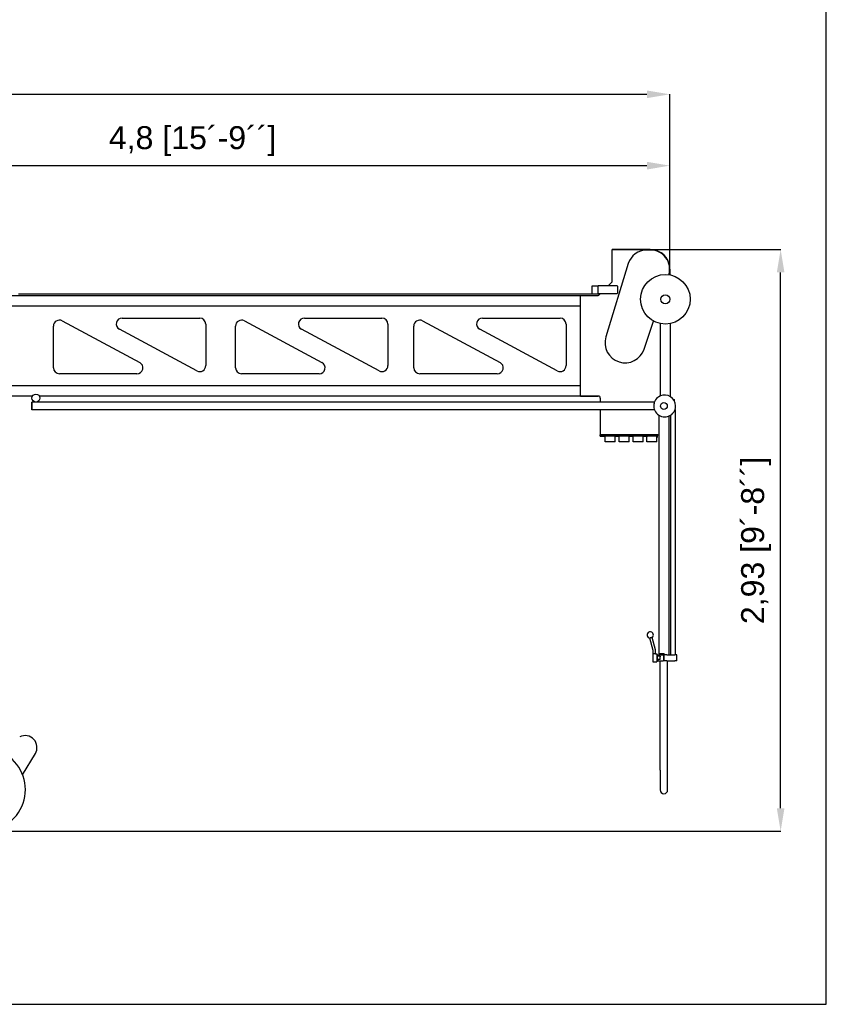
# Model space of a CAD drawing. Header units: millimetres. Extents: x 47009 to 83985, y -19576 to 31053.
# Tile 20 of 30: x 79929 to 83985, y -2767 to 2187. Entities that reach past the tile are written whole.
import ezdxf

# ---------------------------------------------------------------- set-up
doc = ezdxf.new("R2010")
doc.units = ezdxf.units.MM
doc.header["$LTSCALE"] = 50
doc.layers.add('AM_5', color=3, linetype='Continuous', lineweight=25)
doc.styles.add('Aktuální-ISO', font='arial.ttf')
doc.styles.get("Standard").update_dxf_attribs({"font": 'txt.shx'})
doc.dimstyles.new('AM_ISO$0', dxfattribs={"dimtxt": 3.5, "dimasz": 3.5, "dimexe": 1, "dimexo": 1, "dimgap": 1.5, "dimtad": 1, "dimdsep": 46, "dimtxsty": 'Standard', "dimcen": 0, "dimclrd": 256, "dimclre": 256, "dimclrt": 2, "dimadec": 0, "dimazin": 2, "dimtp": 0.1, "dimtm": 0.1, "dimtfac": 0.71, "dimtdec": 3, "dimtmove": 0, "dimatfit": 3, "dimfxl": 1, "dimlwd": -1, "dimlwe": -1, "dimarcsym": 1})

# ---------------------------------------------------------------- blocks, each defined once
blk = doc.blocks.new('*D155')
at = {"layer": 'AM_5', "linetype": 'ByBlock', "transparency": 16777216}
for p, q in [((78398.7, 569.2), (78398.7, 1453.5)), ((78514.2, 1452.5), (83083.2, 1452.5)), ((83198.7, 932.9), (83198.7, 1453.5))]:
    blk.add_line(p, q, dxfattribs=at)
at = {"layer": 'AM_5', "transparency": 16777216}
for points in [[(78514.2, 1471.7), (78514.2, 1433.2), (78398.7, 1452.5)], [(83083.2, 1471.7), (83083.2, 1433.2), (83198.7, 1452.5)]]:
    blk.add_solid(points, dxfattribs=at)
at = {"layer": 'Defpoints', "color": 0, "transparency": 16777216}
for p in [(83198.7, 1452.5), (83198.7, 931.9), (78398.7, 568.2)]:
    blk.add_point(p, dxfattribs=at)
at = {"layer": 'AM_5', "color": 2, "transparency": 16777216, "insert": (80798.7, 1576), "char_height": 115.5, "attachment_point": 5, "style": 'Aktuální-ISO'}
blk.add_mtext('4,8 [15´-9´´]', dxfattribs=at)
blk = doc.blocks.new('*D157')
at = {"layer": 'AM_5', "linetype": 'ByBlock', "transparency": 16777216}
for p, q in [((74787.9, -193.4), (74787.9, 1812.6)), ((74903.4, 1811.6), (83083.2, 1811.6)), ((83198.7, 932.9), (83198.7, 1812.6))]:
    blk.add_line(p, q, dxfattribs=at)
at = {"layer": 'AM_5', "transparency": 16777216}
for points in [[(74903.4, 1830.8), (74903.4, 1792.3), (74787.9, 1811.6)], [(83083.2, 1830.8), (83083.2, 1792.3), (83198.7, 1811.6)]]:
    blk.add_solid(points, dxfattribs=at)
at = {"layer": 'Defpoints', "color": 0, "transparency": 16777216}
for p in [(83198.7, 1811.6), (83198.7, 931.9), (74787.9, -194.4)]:
    blk.add_point(p, dxfattribs=at)
at = {"layer": 'AM_5', "color": 2, "transparency": 16777216, "insert": (78993.3, 1935.1), "char_height": 115.5, "attachment_point": 5, "style": 'Aktuální-ISO'}
blk.add_mtext('8,41 [27´-7´´]', dxfattribs=at)
blk = doc.blocks.new('*D158')
at = {"layer": 'AM_5', "linetype": 'ByBlock', "transparency": 16777216}
for p, q in [((83101.1, 1030.5), (83756.8, 1030.5)), ((83755.8, -1780.8), (83755.8, 915)), ((79749.7, -1896.3), (83756.8, -1896.3))]:
    blk.add_line(p, q, dxfattribs=at)
at = {"layer": 'AM_5', "transparency": 16777216}
for points in [[(83736.6, 915), (83775.1, 915), (83755.8, 1030.5)], [(83736.6, -1780.8), (83775.1, -1780.8), (83755.8, -1896.3)]]:
    blk.add_solid(points, dxfattribs=at)
at = {"layer": 'Defpoints', "color": 0, "transparency": 16777216}
for p in [(83100.1, 1030.5), (83755.8, 1030.5), (79748.7, -1896.3)]:
    blk.add_point(p, dxfattribs=at)
at = {"layer": 'AM_5', "color": 2, "transparency": 16777216, "insert": (83632.3, -432.9), "char_height": 115.5, "attachment_point": 5, "rotation": 90, "style": 'Aktuální-ISO'}
blk.add_mtext('2,93 [9´-8´´]', dxfattribs=at)

msp = doc.modelspace()

# ---------------------------------------------------------------- linework, layer by layer
at = {"color": 253}
for p, q in [((82908.68, 1030.458), (83100.08, 1030.458)), ((82908.68, 872.5), (82908.68, 1030.458)), ((83100.08, 1030.458), (82908.68, 1030.458)), ((83101.68, 1027.858), (83081.68, 1027.858)), ((82989.872, 959.915), (82877.09, 590.876)), ((83198.68, 931.858), (83198.68, 903.116)), ((83198.68, 903.116), (83198.68, 931.858)), ((82808.68, 808.358), (82808.68, 848.358)), ((82808.68, 848.358), (82838.68, 848.358)), ((82838.68, 808.358), (82838.68, 848.358)), ((82838.68, 808.358), (82838.68, 848.358)), ((82933.68, 848.358), (82838.68, 848.358)), ((82888.68, 848.358), (82905.751, 865.429)), ((82935.68, 846.358), (82933.68, 848.358)), ((82935.68, 846.358), (82935.68, 810.358)), ((77012.5, 798.358), (82748.68, 798.358)), ((77012.5, 798.358), (82834.579, 798.358)), ((79923.68, 808.358), (79973.68, 808.358)), ((79973.68, 808.358), (80023.68, 808.358)), ((80023.68, 808.358), (80073.68, 808.358)), ((80073.68, 808.358), (80123.68, 808.358)), ((80123.68, 808.358), (80173.68, 808.358)), ((80173.68, 808.358), (80223.68, 808.358)), ((80223.68, 808.358), (80273.68, 808.358)), ((80273.68, 808.358), (80323.68, 808.358)), ((80323.68, 808.358), (80373.68, 808.358)), ((80373.68, 808.358), (80423.68, 808.358)), ((80423.68, 808.358), (80473.68, 808.358)), ((80473.68, 808.358), (80523.68, 808.358)), ((80523.68, 808.358), (80573.68, 808.358)), ((80573.68, 808.358), (80623.68, 808.358)), ((80623.68, 808.358), (80673.68, 808.358)), ((80673.68, 808.358), (80723.68, 808.358)), ((80723.68, 808.358), (80773.68, 808.358)), ((80773.68, 808.358), (80823.68, 808.358)), ((80823.68, 808.358), (80873.68, 808.358)), ((80873.68, 808.358), (80923.68, 808.358)), ((80923.68, 808.358), (80973.68, 808.358)), ((80973.68, 808.358), (81023.68, 808.358)), ((81023.68, 808.358), (81073.68, 808.358)), ((81073.68, 808.358), (81123.68, 808.358)), ((81123.68, 808.358), (81173.68, 808.358)), ((81173.68, 808.358), (81223.68, 808.358)), ((81223.68, 808.358), (81273.68, 808.358)), ((81273.68, 808.358), (81323.68, 808.358)), ((81323.68, 808.358), (81373.68, 808.358)), ((81373.68, 808.358), (81423.68, 808.358)), ((81423.68, 808.358), (81473.68, 808.358)), ((81473.68, 808.358), (81523.68, 808.358)), ((81523.68, 808.358), (81573.68, 808.358)), ((81573.68, 808.358), (81623.68, 808.358)), ((81623.68, 808.358), (81673.68, 808.358)), ((81673.68, 808.358), (81723.68, 808.358)), ((81723.68, 808.358), (81773.68, 808.358)), ((81773.68, 808.358), (81823.68, 808.358)), ((81823.68, 808.358), (81873.68, 808.358)), ((81873.68, 808.358), (81923.68, 808.358)), ((81923.68, 808.358), (81973.68, 808.358)), ((81973.68, 808.358), (82023.68, 808.358)), ((82023.68, 808.358), (82073.68, 808.358)), ((82073.68, 808.358), (82123.68, 808.358)), ((82123.68, 808.358), (82173.68, 808.358)), ((82173.68, 808.358), (82223.68, 808.358)), ((82223.68, 808.358), (82273.68, 808.358)), ((82273.68, 808.358), (82323.68, 808.358)), ((82323.68, 808.358), (82373.68, 808.358)), ((82373.68, 808.358), (82423.68, 808.358)), ((82423.68, 808.358), (82473.68, 808.358)), ((82473.68, 808.358), (82523.68, 808.358)), ((82523.68, 808.358), (82573.68, 808.358)), ((82573.68, 808.358), (82623.68, 808.358)), ((82623.68, 808.358), (82673.68, 808.358)), ((82673.68, 808.358), (82723.68, 808.358)), ((82723.68, 808.358), (82773.68, 808.358)), ((82748.68, 798.358), (82834.538, 798.358)), ((82748.68, 293.158), (82748.68, 798.358)), ((82773.68, 808.358), (82823.68, 808.358)), ((82808.68, 808.358), (82838.68, 808.358)), ((82823.68, 808.358), (82848.68, 808.358)), ((82933.68, 808.358), (82838.68, 808.358)), ((82841.609, 801.287), (82848.68, 808.358)), ((82935.68, 810.358), (82933.68, 808.358)), ((79010.638, 747.284), (82748.68, 747.284)), ((80098.68, 435.758), (80098.68, 645.058)), ((80142.866, 671.492), (80532.866, 462.192)), ((80444.68, 685.758), (80834.68, 685.758)), ((80864.68, 655.758), (80864.68, 446.458)), ((81014.68, 435.758), (81014.68, 645.058)), ((81058.866, 671.492), (81448.866, 462.192)), ((81360.68, 685.758), (81750.68, 685.758)), ((81780.68, 655.758), (81780.68, 446.458)), ((81910.68, 435.758), (81910.68, 645.058)), ((81954.866, 671.492), (82344.866, 462.192)), ((82256.68, 685.758), (82646.68, 685.758)), ((82676.68, 655.758), (82676.68, 446.458)), ((83069.556, 529.597), (83116.224, 670.475)), ((83151.18, 293.781), (83151.18, 657.683)), ((83201.18, 290.198), (83201.18, 657.683)), ((80820.494, 420.024), (80430.494, 629.324)), ((81736.494, 420.024), (81346.494, 629.324)), ((82632.494, 420.024), (82242.494, 629.324)), ((83059.944, 508.826), (83059.775, 508.268)), ((80518.68, 405.758), (80128.68, 405.758)), ((81434.68, 405.758), (81044.68, 405.758)), ((82330.68, 405.758), (81940.68, 405.758)), ((82748.68, 344.231), (79145.087, 344.231)), ((79993.359, 293.158), (79058.68, 293.158)), ((79993.359, 293.158), (79148.68, 293.158)), ((79990.68, 223.158), (79990.68, 263.158)), ((79990.68, 263.158), (79990.68, 223.158)), ((79997.68, 263.158), (79990.68, 263.158)), ((80023.68, 263.158), (79997.68, 263.158)), ((83121.445, 263.158), (80023.68, 263.158)), ((82748.68, 293.158), (80028, 293.158)), ((82838.721, 293.158), (80028.001, 293.158)), ((82748.68, 293.158), (82838.68, 293.158)), ((82848.68, 283.158), (82848.68, 263.158)), ((83216.68, 276.158), (83219.68, 276.158)), ((83221.68, 274.158), (83218.111, 274.158)), ((83219.68, 276.158), (83221.68, 274.158)), ((83221.68, 268.138), (83221.68, 274.158)), ((83121.445, 223.158), (79990.68, 223.158)), ((82848.68, 223.158), (82848.68, 98.158)), ((83224.68, 225.241), (83224.68, -1008.842)), ((83143.18, 196.738), (83143.18, -1003.842)), ((83194.18, 192.534), (83194.18, -1008.842)), ((83202.68, 197.06), (83202.68, -1008.842)), ((83138.68, 98.158), (82848.68, 98.158)), ((82848.68, 98.158), (83136.18, 98.158)), ((82848.68, 92.158), (82848.68, 98.158)), ((82848.68, 92.158), (82875.767, 92.158)), ((82873.68, 62.158), (82873.68, 92.158)), ((82923.68, 62.158), (82873.68, 62.158)), ((82921.593, 92.158), (82875.767, 92.158)), ((82921.593, 92.158), (82945.767, 92.158)), ((82923.68, 62.158), (82923.68, 92.158)), ((82943.68, 62.158), (82943.68, 92.158)), ((82993.68, 62.158), (82943.68, 62.158)), ((82991.593, 92.158), (82945.767, 92.158)), ((82991.593, 92.158), (83015.767, 92.158)), ((82993.68, 62.158), (82993.68, 92.158)), ((83013.68, 62.158), (83013.68, 92.158)), ((83063.68, 62.158), (83013.68, 62.158)), ((83061.593, 92.158), (83015.767, 92.158)), ((83061.593, 92.158), (83085.767, 92.158)), ((83063.68, 62.158), (83063.68, 92.158)), ((83083.68, 62.158), (83083.68, 92.158)), ((83133.68, 62.158), (83083.68, 62.158)), ((83131.593, 92.158), (83085.767, 92.158)), ((83131.593, 92.158), (83136.18, 92.158)), ((83133.68, 62.158), (83133.68, 92.158)), ((83135.58, 86.158), (83133.68, 86.158)), ((83136.18, 92.158), (83136.18, 98.158)), ((83136.18, 86.758), (83136.18, 92.158)), ((83114.703, -987.352), (83097.92, -924.716)), ((83126.294, -984.246), (83109.511, -921.61)), ((83112.68, -1003.342), (83112.68, -1044.342)), ((83112.68, -1003.342), (83115.18, -1003.342)), ((83115.18, -1003.342), (83115.18, -990.975)), ((83127.18, -1003.342), (83127.18, -990.975)), ((83127.18, -1003.342), (83132.68, -1003.342)), ((83132.68, -1003.342), (83132.68, -1044.342)), ((83132.68, -1014.342), (83134.68, -1014.342)), ((83132.68, -1033.342), (83134.68, -1033.342)), ((83134.68, -1014.342), (83134.68, -1033.342)), ((83150.68, -1015.092), (83134.68, -1015.092)), ((83150.68, -1032.592), (83134.68, -1032.592)), ((83138.68, -1008.842), (83138.68, -1015.092)), ((83138.68, -1008.842), (83167.18, -1008.842)), ((83138.68, -1032.592), (83138.68, -1038.842)), ((83138.68, -1038.842), (83167.18, -1038.842)), ((83170.18, -1003.842), (83143.18, -1003.842)), ((83149.68, -1008.842), (83149.68, -1003.842)), ((83149.68, -1588.842), (83149.68, -1038.842)), ((83150.68, -1014.842), (83150.68, -1018.592)), ((83150.68, -1032.592), (83150.68, -1018.592)), ((83167.18, -1008.842), (83167.18, -1038.842)), ((83170.18, -1003.842), (83170.18, -1008.842)), ((83170.18, -1038.842), (83170.18, -1008.842)), ((83183.954, -1008.842), (83170.18, -1008.842)), ((83183.954, -1038.842), (83170.18, -1038.842)), ((83183.954, -1008.842), (83223.862, -1008.842)), ((83183.954, -1038.842), (83223.862, -1038.842)), ((83187.68, -1588.842), (83187.68, -1038.842)), ((83233.68, -1008.842), (83223.862, -1008.842)), ((83233.68, -1038.842), (83223.862, -1038.842)), ((83233.68, -1038.842), (83233.68, -1008.842)), ((83112.68, -1044.342), (83132.68, -1044.342)), ((79944.059, -1613.126), (80007.832, -1505.878)), ((83149.68, -1588.842), (83149.68, -1688.842)), ((83187.68, -1688.842), (83187.68, -1588.842))]:
    msp.add_line(p, q, dxfattribs=at)
msp.add_lwpolyline([(83985.415, -2767.26), (83985.415, 4232.74), (74085.415, 4232.74), (74085.415, -2767.26)], close=True)
for centre, radius in [((83176.18, 780.158), 125), ((83176.18, 780.158), 23), ((80010.68, 283.158), 20), ((83168.68, 243.158), 17)]:
    msp.add_circle(centre, radius, dxfattribs=at)
for centre, radius, start, end in [((83081.68, 931.858), 96, 90, 162.978549), ((83100.08, 931.858), 98.6, 17.713627, 90), ((83100.08, 931.858), 98.6, 0, 90), ((83101.68, 931.858), 96, 343.098145, 90), ((83081.68, 931.858), 96, 162.978549, 163.006355), ((83100.08, 931.858), 98.6, 0, 17.713627), ((82898.68, 872.5), 10, 315, 0), ((82834.538, 808.358), 10, 270, 315), ((80128.68, 645.058), 30, 61.779027, 180), ((80444.68, 655.758), 30, 90, 241.779027), ((80834.68, 655.758), 30, 0, 90), ((81044.68, 645.058), 30, 61.779027, 180), ((81360.68, 655.758), 30, 90, 241.779027), ((81750.68, 655.758), 30, 0, 90), ((81940.68, 645.058), 30, 61.779027, 180), ((82256.68, 655.758), 30, 90, 241.779027), ((82646.68, 655.758), 30, 0, 90), ((82973.68, 561.358), 101, 163.006355, 341.671896), ((80518.68, 435.758), 30, 270, 61.779027), ((80834.68, 446.458), 30, 241.779027, 0), ((81434.68, 435.758), 30, 270, 61.779027), ((81750.68, 446.458), 30, 241.779027, 0), ((82330.68, 435.758), 30, 270, 61.779027), ((82646.68, 446.458), 30, 241.779027, 0), ((80128.68, 435.758), 30, 180, 270), ((81044.68, 435.758), 30, 180, 270), ((81940.68, 435.758), 30, 180, 270), ((83172.68, 243.158), 55, 1.562806, 113.011078), ((82838.68, 283.158), 10, 0, 90), ((83172.68, 243.158), 55, 165.027906, 358.437194), ((83172.68, 243.158), 55, 113.011078, 178.437194), ((83135.58, 86.758), 0.6, 270, 0), ((83138.68, 158.158), 60, 270, 274.301222), ((83099.88, -908.849), 16, 15.02424, 194.97576), ((83099.876, -908.836), 16, 195.02424, 262.975702), ((83099.876, -908.836), 16, 307.024298, 14.97576), ((83101.18, -990.975), 14, 0, 15), ((83101.18, -990.975), 26, 0, 15), ((79956.261, -1475.212), 60, 329.262756, 116.804228), ((79748.68, -1687.342), 209, 118.585451, 61.414549), ((83168.68, -1688.842), 19, 180, 0)]:
    msp.add_arc(centre, radius, start, end, dxfattribs=at)
for points, knots in [([(83103.716, -923.165), (83102.945, -923.371), (83102.182, -923.576), (83100.771, -923.954), (83100.135, -924.124), (83099.063, -924.411), (83098.637, -924.525), (83098.195, -924.643), (83098.081, -924.673), (83097.96, -924.705), (83097.931, -924.713), (83097.921, -924.716), (83097.92, -924.716), (83097.92, -924.716)], [0, 0, 0, 0, 0.239349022, 0.239349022, 0.475343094, 0.475343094, 0.712388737, 0.712388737, 0.839220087, 0.839220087, 0.926503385, 0.926503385, 0.944255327, 0.944255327, 0.944255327, 0.944255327]), ([(83109.511, -921.61), (83109.51, -921.61), (83109.494, -921.615), (83109.417, -921.635), (83109.34, -921.656), (83109.029, -921.74), (83108.718, -921.824), (83107.91, -922.041), (83107.418, -922.172), (83106.38, -922.451), (83105.856, -922.591), (83104.788, -922.878), (83104.253, -923.021), (83103.716, -923.165)], [2.834954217, 2.834954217, 2.834954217, 2.834954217, 2.911731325, 2.911731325, 3.021130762, 3.021130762, 3.227599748, 3.227599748, 3.433672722, 3.433672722, 3.611525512, 3.611525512, 3.778459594, 3.778459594, 3.778459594, 3.778459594]), ([(83121.18, -1004.24), (83120.422, -1004.24), (83119.616, -1004.191), (83118.139, -1004.019), (83117.468, -1003.898), (83116.407, -1003.674), (83115.946, -1003.556), (83115.332, -1003.389), (83115.18, -1003.342), (83115.18, -1003.342)], [0, 0, 0, 0, 0.227486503, 0.227486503, 0.454973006, 0.454973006, 0.682398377, 0.682398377, 0.909823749, 0.909823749, 0.909823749, 0.909823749]), ([(83127.18, -1003.342), (83127.18, -1003.342), (83127.028, -1003.389), (83126.414, -1003.556), (83125.953, -1003.674), (83124.892, -1003.898), (83124.221, -1004.019), (83122.744, -1004.191), (83121.938, -1004.24), (83121.18, -1004.24)], [2.729471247, 2.729471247, 2.729471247, 2.729471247, 2.956896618, 2.956896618, 3.18432199, 3.18432199, 3.411808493, 3.411808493, 3.639294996, 3.639294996, 3.639294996, 3.639294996])]:
    msp.add_open_spline(points, degree=3, knots=knots, dxfattribs=at)

# ---------------------------------------------------------------- dimensions: what is measured, and where the dimension line sits
at = {"layer": 'AM_5'}
for base, p1, text, picture, middle in [((83198.68, 1811.578), (74787.876, -194.375), '8,41 [27´-7´´]', '*D157', (78993.278, 1935.097)), ((83198.68, 1452.484), (78398.68, 568.158), '4,8 [15´-9´´]', '*D155', (80798.68, 1576.004))]:
    dim = msp.add_linear_dim(base=base, p1=p1, p2=(83198.68, 931.858), text=text, dimstyle='AM_ISO$0', override={"dimtxt": 115.5, "dimasz": 115.5, "dimgap": 49.5, "dimtxsty": 'Aktuální-ISO'}, dxfattribs=at)
    dim.commit()
    dim.dimension.update_dxf_attribs({"geometry": picture, "text_midpoint": middle})
dim = msp.add_linear_dim(base=(83755.822, 1030.458), p1=(79748.68, -1896.342), p2=(83100.08, 1030.458), angle=90, text='2,93 [9´-8´´]', dimstyle='AM_ISO$0', override={"dimtxt": 115.5, "dimasz": 115.5, "dimgap": 49.5, "dimtxsty": 'Aktuální-ISO'}, dxfattribs=at)
dim.commit()
dim.dimension.update_dxf_attribs({"geometry": '*D158', "text_midpoint": (83632.302, -432.942)})

doc.saveas('drawing.dxf')
